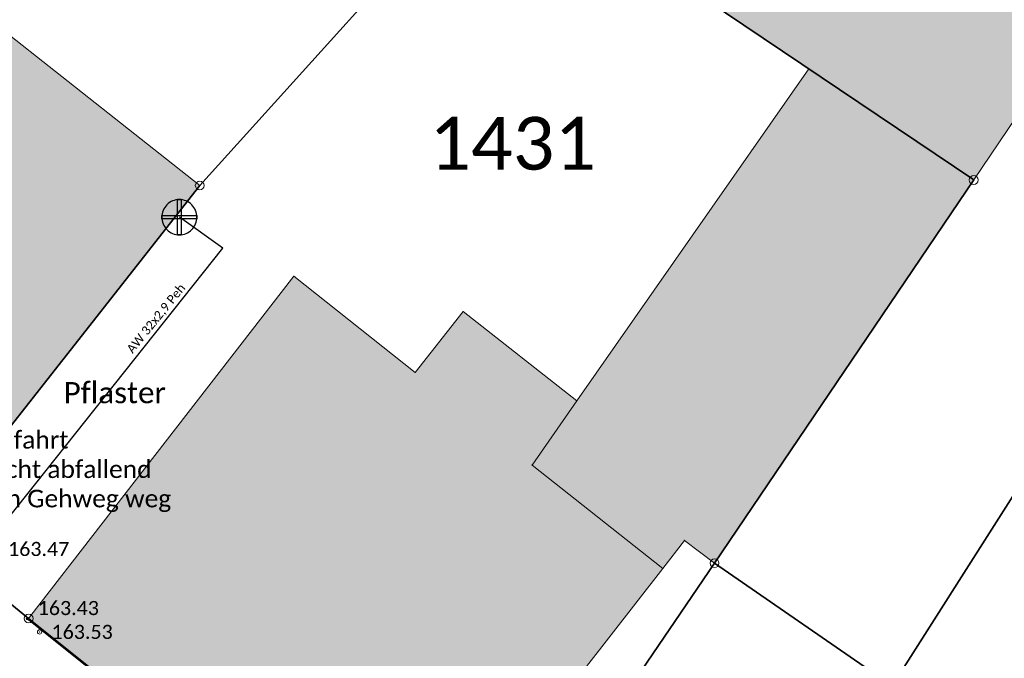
# Model space of a CAD drawing. Header units: metres. Extents: x 32397213 to 32398908, y 5500100 to 5502306.
# Tile 21 of 38: x 32398137 to 32398165, y 5500892 to 5500910. Entities that reach past the tile are written whole.
import ezdxf

# ---------------------------------------------------------------- set-up
doc = ezdxf.new("R2010")
doc.units = ezdxf.units.M
doc.header["$PDSIZE"] = 2.5
doc.linetypes.add('1', pattern=[0])
doc.layers.get('0').update_dxf_attribs({"linetype": 'CONTINUOUS'})
for name, color, linetype, lineweight in [('01_W-Hausanschluß', 7, '1', 25), ('01_W-Leitung-AW', 7, '1', 25), ('01_W-Leitung-AW_LA', 7, '1', 25), ('AX_BesondererGebaeudepunkt_G2000', 7, '1', 18), ('AX_BesondererGebaeudepunkt_G2200', 7, '1', 18), ('AX_Flurstueck', 7, '1', 18), ('AX_Gebaeude', 7, '1', 18), ('AX_Grenzpunkt_V1000_G2200', 7, '1', 18), ('AX_Grenzpunkt_V1400_G2200', 7, '1', 18), ('AX_Grenzpunkt_V9500_G2000', 7, '1', 18), ('AX_Grenzpunkt_V9500_G2200', 7, '1', 18), ('BESCHRIFTUNG', 7, '1', 13)]:
    doc.layers.add(name, color=color, linetype=linetype, lineweight=lineweight)
for name, color, linetype, lineweight, true_color in [('A_AX_Gebaeude', 7, '1', 18, 0x999999), ('H_EINFAHRT', 1, '1', 13, 0xff0000), ('H_GEBAEUDE_OEFFENTL', 1, '1', 13, 0xff0000), ('H_TOPO', 7, '1', 13, 0x008000), ('L_GEBAEUDE_OEFFENTL', 1, '1', 13, 0xff0000), ('S_GEBAEUDE_OEFFENTL', 1, '1', 13, 0xff0000), ('S_TOPO', 7, '1', 13, 0x008000)]:
    doc.layers.add(name, color=color, linetype=linetype, lineweight=lineweight, true_color=true_color)
doc.styles.add('0', font='calibri.ttf')

# ---------------------------------------------------------------- blocks, each defined once
blk = doc.blocks.new('-1')
at = {"color": 0}
blk.add_circle((0, 0), 0.5, dxfattribs=at)
blk.add_point((0, 0), dxfattribs=at)
blk = doc.blocks.new('99')
at = {"color": 0}
blk.add_point((0, 0), dxfattribs=at)
blk = doc.blocks.new('1')
at = {"color": 0}
blk.add_circle((0, 0), 0.5, dxfattribs=at)
blk.add_point((0, 0), dxfattribs=at)

msp = doc.modelspace()

# ---------------------------------------------------------------- hatches: boundary and pattern name
at = {"layer": 'A_AX_Gebaeude', "linetype": 'Continuous', "lineweight": 13}
for points in [[(32398163.095, 5500921.87), (32398155.812, 5500911.16), (32398159.495, 5500908.682), (32398164.179, 5500905.529), (32398170.428, 5500914.779), (32398166.355, 5500917.598), (32398167.311, 5500919.003)], [(32398132.52, 5500913.02), (32398125.226, 5500902.696), (32398134.424, 5500895.476), (32398142.207, 5500905.373)], [(32398152.911, 5500899.258), (32398151.642, 5500897.442), (32398155.35, 5500894.506), (32398155.971, 5500895.303), (32398156.822, 5500894.654), (32398164.179, 5500905.529), (32398159.495, 5500908.682)], [(32398155.35, 5500894.506), (32398151.642, 5500897.442), (32398152.911, 5500899.258), (32398149.69, 5500901.793), (32398148.325, 5500900.069), (32398144.876, 5500902.799), (32398137.35, 5500893.087), (32398147.751, 5500884.755)]]:
    msp.add_hatch(color=256, dxfattribs=at).paths.add_polyline_path(points, flags=0)

# ---------------------------------------------------------------- linework, layer by layer
at = {"layer": '01_W-Hausanschluß', "color": 5, "ltscale": 0.5, "true_color": 0x0000ff}
for points in [[(32398141.628, 5500904.973, 0), (32398141.579, 5500904.971, 0), (32398141.53, 5500904.963, 0), (32398141.483, 5500904.951, 0), (32398141.437, 5500904.935, 0), (32398141.392, 5500904.914, 0), (32398141.35, 5500904.889, 0), (32398141.311, 5500904.86, 0), (32398141.274, 5500904.827, 0), (32398141.241, 5500904.79, 0), (32398141.212, 5500904.751, 0), (32398141.187, 5500904.709, 0), (32398141.166, 5500904.664, 0), (32398141.15, 5500904.618, 0), (32398141.138, 5500904.571, 0), (32398141.13, 5500904.522, 0), (32398141.128, 5500904.473, 0), (32398141.13, 5500904.424, 0), (32398141.138, 5500904.375, 0), (32398141.15, 5500904.328, 0), (32398141.166, 5500904.282, 0), (32398141.187, 5500904.237, 0), (32398141.212, 5500904.195, 0), (32398141.241, 5500904.156, 0), (32398141.274, 5500904.119, 0), (32398141.311, 5500904.086, 0), (32398141.35, 5500904.057, 0), (32398141.392, 5500904.032, 0), (32398141.437, 5500904.011, 0), (32398141.483, 5500903.995, 0), (32398141.53, 5500903.983, 0), (32398141.579, 5500903.975, 0), (32398141.628, 5500903.973, 0), (32398141.677, 5500903.975, 0), (32398141.726, 5500903.983, 0), (32398141.773, 5500903.995, 0), (32398141.819, 5500904.011, 0), (32398141.864, 5500904.032, 0), (32398141.906, 5500904.057, 0), (32398141.945, 5500904.086, 0), (32398141.982, 5500904.119, 0), (32398142.015, 5500904.156, 0), (32398142.044, 5500904.195, 0), (32398142.069, 5500904.237, 0), (32398142.09, 5500904.282, 0), (32398142.106, 5500904.328, 0), (32398142.118, 5500904.375, 0), (32398142.126, 5500904.424, 0), (32398142.128, 5500904.473, 0), (32398142.126, 5500904.522, 0), (32398142.118, 5500904.571, 0), (32398142.106, 5500904.618, 0), (32398142.09, 5500904.664, 0), (32398142.069, 5500904.709, 0), (32398142.044, 5500904.751, 0), (32398142.015, 5500904.79, 0), (32398141.982, 5500904.827, 0), (32398141.945, 5500904.86, 0), (32398141.906, 5500904.889, 0), (32398141.864, 5500904.914, 0), (32398141.819, 5500904.935, 0), (32398141.773, 5500904.951, 0), (32398141.726, 5500904.963, 0), (32398141.677, 5500904.971, 0)], [(32398141.578, 5500904.973, 0), (32398141.678, 5500904.973, 0), (32398141.678, 5500903.973, 0), (32398141.578, 5500903.973, 0), (32398141.578, 5500904.973, 0)], [(32398141.128, 5500904.523, 0), (32398142.128, 5500904.523, 0), (32398142.128, 5500904.423, 0), (32398141.128, 5500904.423, 0), (32398141.128, 5500904.523, 0)]]:
    msp.add_polyline3d(points, close=True, dxfattribs=at)
at = {"layer": '01_W-Leitung-AW', "color": 3, "ltscale": 0.5, "true_color": 0x00ff00}
msp.add_polyline3d([(32398133.662, 5500892.039, 0), (32398142.862, 5500903.592, 0), (32398141.628, 5500904.473, 0)], dxfattribs=at)
at = {"layer": 'AX_Flurstueck', "color": 7, "linetype": '1', "lineweight": 25, "ltscale": 0.5}
for points in [[(32398233.556, 5501024.91, 0), (32398225.939, 5501008.462, 0), (32398218.327, 5500992.023, 0), (32398201.643, 5500964.185, 0), (32398205.812, 5500961.346, 0), (32398187.74, 5500931.839, 0), (32398161.86, 5500891.175, 0), (32398156.822, 5500894.654, 0), (32398149.32, 5500883.629, 0), (32398158.812, 5500877.06, 0), (32398203.612, 5500947.426, 0), (32398209.902, 5500958.084, 0), (32398213.083, 5500964.014, 0), (32398229.778, 5500998.082, 0), (32398258.782, 5501062.439, 0)], [(32398168.038, 5500870.674, 0), (32398158.812, 5500877.06, 0), (32398149.32, 5500883.629, 0), (32398149.234, 5500883.519, 0), (32398147.751, 5500884.755, 0), (32398137.35, 5500893.087, 0), (32398134.424, 5500895.476, 0), (32398125.226, 5500902.696, 0), (32398117.301, 5500908.428, 0), (32398111.152, 5500899.553, 0), (32398122.267, 5500891.361, 0), (32398125.469, 5500889.001, 0), (32398134.057, 5500882.08, 0), (32398134.762, 5500882.988, 0), (32398148.49, 5500873.016, 0), (32398149.34, 5500872.398, 0), (32398153.92, 5500868.97, 0), (32398166.618, 5500859.468, 0)]]:
    msp.add_polyline3d(points, dxfattribs=at)
for points in [[(32398156.031, 5500922.662, 0), (32398150.604, 5500914.665, 0), (32398164.179, 5500905.529, 0), (32398156.822, 5500894.654, 0), (32398161.86, 5500891.175, 0), (32398187.74, 5500931.839, 0), (32398183.77, 5500934.528, 0), (32398150.674, 5500957.067, 0), (32398136.439, 5500936.281, 0), (32398136.87, 5500936.031, 0), (32398136.785, 5500935.908, 0), (32398144.526, 5500930.589, 0), (32398155.511, 5500923.021, 0)], [(32398132.52, 5500913.02, 0), (32398125.226, 5500902.696, 0), (32398134.424, 5500895.476, 0), (32398142.207, 5500905.373, 0), (32398150.604, 5500914.665, 0), (32398143.916, 5500919.483, 0), (32398139.198, 5500922.572, 0), (32398138.517, 5500921.548, 0), (32398136.549, 5500918.631, 0), (32398136.383, 5500918.743, 0)], [(32398142.207, 5500905.373, 0), (32398134.424, 5500895.476, 0), (32398137.35, 5500893.087, 0), (32398147.751, 5500884.755, 0), (32398149.234, 5500883.519, 0), (32398149.32, 5500883.629, 0), (32398156.822, 5500894.654, 0), (32398164.179, 5500905.529, 0), (32398150.604, 5500914.665, 0)]]:
    msp.add_polyline3d(points, close=True, dxfattribs=at)
at = {"layer": 'AX_Gebaeude', "color": 7, "linetype": '1', "lineweight": 13, "ltscale": 0.5}
for points in [[(32398163.095, 5500921.87, 0), (32398155.812, 5500911.16, 0), (32398159.495, 5500908.682, 0), (32398164.179, 5500905.529, 0), (32398170.428, 5500914.779, 0), (32398166.355, 5500917.598, 0), (32398167.311, 5500919.003, 0)], [(32398132.52, 5500913.02, 0), (32398125.226, 5500902.696, 0), (32398134.424, 5500895.476, 0), (32398142.207, 5500905.373, 0)], [(32398152.911, 5500899.258, 0), (32398151.642, 5500897.442, 0), (32398155.35, 5500894.506, 0), (32398155.971, 5500895.303, 0), (32398156.822, 5500894.654, 0), (32398164.179, 5500905.529, 0), (32398159.495, 5500908.682, 0)], [(32398155.35, 5500894.506, 0), (32398151.642, 5500897.442, 0), (32398152.911, 5500899.258, 0), (32398149.69, 5500901.793, 0), (32398148.325, 5500900.069, 0), (32398144.876, 5500902.799, 0), (32398137.35, 5500893.087, 0), (32398147.751, 5500884.755, 0)]]:
    msp.add_polyline3d(points, close=True, dxfattribs=at)
at = {"layer": 'L_GEBAEUDE_OEFFENTL', "color": 1, "ltscale": 0.5, "true_color": 0xff0000}
msp.add_polyline3d([(32398147.754, 5500884.731, 163.393), (32398137.306, 5500893.073, 163.428)], dxfattribs=at)

# ---------------------------------------------------------------- block references
at = {"layer": 'AX_BesondererGebaeudepunkt_G2000', "color": 7, "xscale": 0.05, "yscale": 0.05, "zscale": 0.05}
msp.add_blockref('99', (32398137.35, 5500893.087), dxfattribs=at)
at = {"layer": 'AX_BesondererGebaeudepunkt_G2200', "color": 7, "xscale": 0.05, "yscale": 0.05, "zscale": 0.05}
for p in [(32398159.495, 5500908.682), (32398142.207, 5500905.373), (32398164.179, 5500905.529), (32398144.876, 5500902.799), (32398149.69, 5500901.793), (32398148.325, 5500900.069), (32398152.911, 5500899.258), (32398151.642, 5500897.442), (32398155.971, 5500895.303), (32398156.822, 5500894.654), (32398155.35, 5500894.506)]:
    msp.add_blockref('99', p, dxfattribs=at)
at = {"layer": 'AX_Grenzpunkt_V1000_G2200', "color": 7, "xscale": 0.25, "yscale": 0.25, "zscale": 0.25}
msp.add_blockref('-1', (32398156.822, 5500894.654), dxfattribs=at)
at = {"layer": 'AX_Grenzpunkt_V1400_G2200', "color": 7, "xscale": 0.25, "yscale": 0.25, "zscale": 0.25}
msp.add_blockref('-1', (32398164.179, 5500905.529), dxfattribs=at)
at = {"layer": 'AX_Grenzpunkt_V9500_G2000', "color": 7, "xscale": 0.25, "yscale": 0.25, "zscale": 0.25}
msp.add_blockref('-1', (32398137.35, 5500893.087), dxfattribs=at)
at = {"layer": 'AX_Grenzpunkt_V9500_G2200', "color": 7, "xscale": 0.25, "yscale": 0.25, "zscale": 0.25}
msp.add_blockref('-1', (32398142.207, 5500905.373), dxfattribs=at)
at = {"layer": 'S_GEBAEUDE_OEFFENTL', "color": 1, "true_color": 0xff0000, "xscale": 0.05, "yscale": 0.05, "zscale": 0.05}
msp.add_blockref('-1', (32398137.306, 5500893.073, 163.428), dxfattribs=at)
at = {"layer": 'S_TOPO', "color": 96, "lineweight": 13, "true_color": 0x008000, "xscale": 0.125, "yscale": 0.125, "zscale": 0.125}
msp.add_blockref('1', (32398137.66, 5500892.705, 163.527), dxfattribs=at)

# ---------------------------------------------------------------- texts
at = {"layer": '01_W-Leitung-AW_LA', "color": 116, "true_color": 0x008040, "insert": (32398140.866, 5500901.682), "char_height": 0.25, "attachment_point": 2, "rotation": 51, "style": '0'}
msp.add_mtext('AW 32x2,9 Peh', dxfattribs=at)
at = {"layer": 'AX_Flurstueck', "color": 7, "insert": (32398151.091, 5500907.319), "char_height": 1.5, "attachment_point": 2, "style": '0'}
msp.add_mtext('1431', dxfattribs=at)
at = {"layer": 'BESCHRIFTUNG', "attachment_point": 1, "style": '0'}
for s, insert, char_height in [('Pflaster', (32398138.346, 5500899.794), 0.6), ('Einfahrt\\Pleicht abfallend\\Pvon Gehweg weg', (32398135.96, 5500898.407), 0.5)]:
    msp.add_mtext(s, dxfattribs=dict(at, insert=insert, char_height=char_height))
at = {"layer": 'H_EINFAHRT', "color": 1, "true_color": 0xff0000, "insert": (32398136.766, 5500895.26, 163.468), "char_height": 0.4, "attachment_point": 1, "style": '0'}
msp.add_mtext('163.47', dxfattribs=at)
at = {"layer": 'H_GEBAEUDE_OEFFENTL', "color": 1, "true_color": 0xff0000, "insert": (32398137.608, 5500893.584, 163.428), "char_height": 0.4, "attachment_point": 1, "style": '0'}
msp.add_mtext('163.43', dxfattribs=at)
at = {"layer": 'H_TOPO', "color": 96, "true_color": 0x008000, "insert": (32398138, 5500892.907, 163.527), "char_height": 0.4, "attachment_point": 1, "style": '0'}
msp.add_mtext('163.53', dxfattribs=at)

doc.saveas('drawing.dxf')
